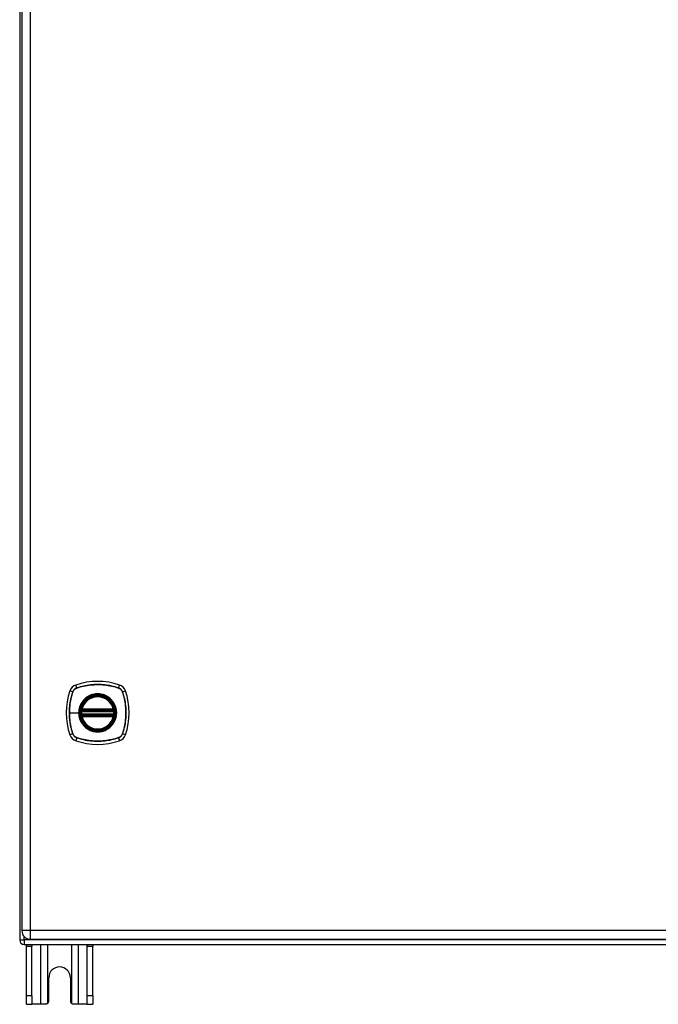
# Model space of a CAD drawing. Header units: inches. Extents: x 7 to 154, y 11 to 93.
# Tile 4 of 13: x 61 to 73, y 33 to 52. Entities that reach past the tile are written whole.
import ezdxf

# ---------------------------------------------------------------- set-up
doc = ezdxf.new("R2010")
doc.units = ezdxf.units.IN
doc.header["$MEASUREMENT"] = 0
doc.layers.add('Visible Edges(ANSI)', color=7, linetype='Continuous', lineweight=25)
doc.layers.add('Visible Tangent Edges(ANSI)', color=7, linetype='Continuous', lineweight=25)

msp = doc.modelspace()

# ---------------------------------------------------------------- linework, layer by layer
at = {"layer": 'Visible Edges(ANSI)'}
for p, q in [((61.446, 70.52), (61.446, 34.688)), ((61.487, 70.344), (61.487, 34.863)), ((62.614, 38.992), (63.208, 38.992)), ((63.208, 38.913), (62.614, 38.913)), ((62.618, 39.012), (63.204, 39.012)), ((63.204, 38.893), (62.618, 38.893)), ((61.53, 34.604), (85.362, 34.604)), ((61.571, 34.573), (61.571, 34.604)), ((61.648, 34.702), (85.244, 34.702)), ((61.676, 34.604), (61.676, 34.573)), ((62.716, 34.573), (62.716, 34.604)), ((62.821, 34.604), (62.821, 34.573)), ((61.571, 33.635), (61.571, 34.573)), ((61.676, 33.635), (61.676, 34.573)), ((62.716, 33.635), (62.716, 34.573)), ((62.821, 33.635), (62.821, 34.573)), ((61.993, 33.541), (61.993, 33.979)), ((62.399, 33.979), (62.399, 33.541)), ((61.571, 33.479), (61.571, 33.635)), ((61.571, 33.479), (61.676, 33.479)), ((61.676, 33.635), (61.676, 33.479)), ((61.84, 33.479), (61.676, 33.479)), ((61.931, 33.479), (61.84, 33.479)), ((62.552, 33.479), (62.461, 33.479)), ((62.716, 33.479), (62.552, 33.479)), ((62.716, 33.479), (62.716, 33.635)), ((62.716, 33.479), (62.821, 33.479)), ((62.821, 33.635), (62.821, 33.479))]:
    msp.add_line(p, q, dxfattribs=at)
at = {"layer": 'Visible Edges(ANSI)', "flags": 128}
for points in [[(62.602, 39.006), (62.602, 39.006), (62.602, 39.005), (62.602, 39.005), (62.602, 39.005), (62.602, 39.004), (62.602, 39.004), (62.602, 39.003), (62.602, 39.002), (62.602, 39.001), (62.602, 39.001), (62.601, 39), (62.601, 38.998), (62.601, 38.997), (62.601, 38.996), (62.601, 38.995), (62.601, 38.993), (62.6, 38.992), (62.6, 38.99), (62.6, 38.989), (62.6, 38.987), (62.6, 38.986), (62.6, 38.984), (62.599, 38.983), (62.599, 38.981)], [(62.599, 38.924), (62.599, 38.922), (62.6, 38.921), (62.6, 38.919), (62.6, 38.917), (62.6, 38.916), (62.6, 38.914), (62.6, 38.913), (62.601, 38.912), (62.601, 38.91), (62.601, 38.909), (62.601, 38.908), (62.601, 38.906), (62.601, 38.905), (62.602, 38.904), (62.602, 38.903), (62.602, 38.903), (62.602, 38.902), (62.602, 38.901), (62.602, 38.901), (62.602, 38.9), (62.602, 38.9), (62.602, 38.899), (62.602, 38.899), (62.602, 38.899)], [(63.223, 38.981), (63.222, 38.983), (63.222, 38.984), (63.222, 38.986), (63.222, 38.987), (63.222, 38.989), (63.222, 38.99), (63.221, 38.992), (63.221, 38.993), (63.221, 38.995), (63.221, 38.996), (63.221, 38.997), (63.221, 38.998), (63.22, 39), (63.22, 39.001), (63.22, 39.001), (63.22, 39.002), (63.22, 39.003), (63.22, 39.004), (63.22, 39.004), (63.22, 39.005), (63.219, 39.005), (63.219, 39.005), (63.219, 39.006), (63.219, 39.006)], [(63.219, 38.899), (63.219, 38.899), (63.219, 38.899), (63.219, 38.9), (63.22, 38.9), (63.22, 38.901), (63.22, 38.901), (63.22, 38.902), (63.22, 38.903), (63.22, 38.903), (63.22, 38.904), (63.22, 38.905), (63.221, 38.906), (63.221, 38.908), (63.221, 38.909), (63.221, 38.91), (63.221, 38.912), (63.221, 38.913), (63.222, 38.914), (63.222, 38.916), (63.222, 38.917), (63.222, 38.919), (63.222, 38.921), (63.222, 38.922), (63.223, 38.924)], [(61.975, 33.497), (61.973, 33.496), (61.972, 33.494), (61.97, 33.493), (61.969, 33.492), (61.967, 33.491), (61.965, 33.489), (61.964, 33.488), (61.962, 33.487), (61.96, 33.486), (61.958, 33.485), (61.956, 33.484), (61.954, 33.484), (61.952, 33.483), (61.95, 33.482), (61.948, 33.482), (61.947, 33.481), (61.945, 33.48), (61.943, 33.48), (61.941, 33.48), (61.939, 33.479), (61.937, 33.479), (61.935, 33.479), (61.933, 33.479), (61.931, 33.479)], [(62.461, 33.479), (62.459, 33.479), (62.457, 33.479), (62.455, 33.479), (62.453, 33.479), (62.451, 33.48), (62.449, 33.48), (62.447, 33.48), (62.445, 33.481), (62.443, 33.482), (62.441, 33.482), (62.439, 33.483), (62.438, 33.484), (62.436, 33.484), (62.434, 33.485), (62.432, 33.486), (62.43, 33.487), (62.428, 33.488), (62.427, 33.489), (62.425, 33.491), (62.423, 33.492), (62.422, 33.493), (62.42, 33.494), (62.419, 33.496), (62.417, 33.497)]]:
    msp.add_lwpolyline(points, dxfattribs=at)
at = {"layer": 'Visible Edges(ANSI)'}
for radius in [0.32, 0.315]:
    msp.add_circle((62.911, 38.952), radius, dxfattribs=at)
for centre, radius, start, end in [((62.556, 39.307), 0.177, 108.7722, 161.2278), ((62.911, 38.263), 1.28, 71.2278, 108.7722), ((63.266, 39.307), 0.177, 18.7722, 71.2278), ((63.6, 38.952), 1.28, 161.2278, 198.7722), ((62.911, 38.952), 0.313, 13.6344, 166.3656), ((62.222, 38.952), 1.28, 341.2278, 18.7722), ((62.911, 38.952), 0.313, 166.3656, 170.216), ((62.618, 39.023), 0.0118, 166.3656, 270), ((63.204, 39.023), 0.0118, 270, 13.6344), ((62.911, 38.952), 0.313, 9.784, 13.6344), ((62.911, 38.952), 0.313, 174.7499, 185.2501), ((62.614, 39.004), 0.0118, 170.216, 270), ((62.614, 38.901), 0.0118, 90, 189.784), ((62.911, 38.952), 0.313, 189.784, 193.6344), ((62.618, 38.881), 0.0118, 90, 193.6344), ((62.911, 38.952), 0.313, 193.6344, 346.3656), ((63.204, 38.881), 0.0118, 346.3656, 90), ((63.208, 39.004), 0.0118, 270, 9.784), ((63.208, 38.901), 0.0118, 350.216, 90), ((62.911, 38.952), 0.313, 346.3656, 350.216), ((62.911, 38.952), 0.313, 354.7499, 5.2501), ((62.556, 38.598), 0.177, 198.7722, 251.2278), ((63.266, 38.598), 0.177, 288.7722, 341.2278), ((62.911, 39.641), 1.28, 251.2278, 288.7722), ((61.648, 34.863), 0.161, 180, 270), ((61.53, 34.688), 0.084, 180, 270), ((62.196, 33.979), 0.203, 0, 180), ((61.931, 33.541), 0.062, 314.9335, 0), ((62.461, 33.541), 0.062, 180, 225.0665)]:
    msp.add_arc(centre, radius, start, end, dxfattribs=at)
at = {"layer": 'Visible Tangent Edges(ANSI)'}
for p, q in [((61.648, 34.863), (61.648, 70.344)), ((62.518, 39.42), (62.499, 39.475)), ((62.519, 39.418), (62.519, 39.418)), ((63.303, 39.418), (63.303, 39.418)), ((63.304, 39.42), (63.323, 39.475)), ((62.443, 39.346), (62.388, 39.364)), ((62.445, 39.344), (62.445, 39.345)), ((63.376, 39.345), (63.377, 39.344)), ((63.378, 39.346), (63.433, 39.364)), ((62.607, 39.026), (62.618, 39.023)), ((62.618, 39.012), (62.618, 39.023)), ((63.204, 39.023), (62.618, 39.023)), ((63.204, 39.023), (63.215, 39.026)), ((63.204, 39.023), (63.204, 39.012)), ((62.38, 38.952), (62.554, 38.952)), ((62.559, 38.952), (62.554, 38.952)), ((62.611, 38.98), (62.599, 38.981)), ((62.611, 38.925), (62.599, 38.924)), ((62.608, 39.005), (62.602, 39.006)), ((62.602, 38.899), (62.608, 38.9)), ((62.618, 38.881), (62.607, 38.879)), ((62.611, 38.98), (63.211, 38.98)), ((63.211, 38.925), (62.611, 38.925)), ((62.614, 38.992), (62.614, 39.002)), ((62.614, 38.903), (62.614, 38.913)), ((62.618, 39.002), (62.618, 39.012)), ((62.618, 39.002), (63.204, 39.002)), ((62.618, 38.893), (62.618, 38.903)), ((63.204, 38.903), (62.618, 38.903)), ((62.618, 38.881), (62.618, 38.893)), ((62.618, 38.881), (63.204, 38.881)), ((63.204, 39.012), (63.204, 39.002)), ((63.204, 38.903), (63.204, 38.893)), ((63.204, 38.893), (63.204, 38.881)), ((63.215, 38.879), (63.204, 38.881)), ((63.208, 39.002), (63.208, 38.992)), ((63.208, 38.913), (63.208, 38.903)), ((63.223, 38.981), (63.211, 38.98)), ((63.223, 38.924), (63.211, 38.925)), ((63.219, 39.006), (63.213, 39.005)), ((63.213, 38.9), (63.219, 38.899)), ((62.443, 38.559), (62.388, 38.541)), ((62.445, 38.56), (62.445, 38.56)), ((62.518, 38.485), (62.499, 38.43)), ((62.519, 38.487), (62.519, 38.487)), ((63.303, 38.487), (63.303, 38.487)), ((63.304, 38.485), (63.323, 38.43)), ((63.377, 38.56), (63.376, 38.56)), ((63.433, 38.541), (63.378, 38.559)), ((61.648, 34.863), (61.487, 34.863)), ((61.648, 34.702), (61.648, 34.863)), ((85.244, 34.863), (61.648, 34.863)), ((61.446, 34.688), (61.53, 34.688)), ((61.53, 34.688), (61.53, 34.754)), ((85.362, 34.688), (61.53, 34.688)), ((61.53, 34.688), (61.53, 34.604)), ((61.84, 34.604), (61.84, 33.479)), ((61.975, 33.497), (61.975, 34.604)), ((62.417, 34.604), (62.417, 33.497)), ((62.552, 33.479), (62.552, 34.604)), ((61.571, 34.573), (61.676, 34.573)), ((62.716, 34.573), (62.821, 34.573)), ((61.676, 33.635), (61.571, 33.635)), ((62.821, 33.635), (62.716, 33.635))]:
    msp.add_line(p, q, dxfattribs=at)
at = {"layer": 'Visible Tangent Edges(ANSI)', "flags": 128}
for points in [[(62.518, 39.42), (62.514, 39.419), (62.509, 39.417), (62.505, 39.415), (62.501, 39.413), (62.497, 39.411), (62.493, 39.408), (62.489, 39.406), (62.486, 39.403), (62.482, 39.401), (62.478, 39.398), (62.475, 39.395), (62.472, 39.392), (62.469, 39.388), (62.466, 39.385), (62.463, 39.381), (62.46, 39.378), (62.457, 39.374), (62.455, 39.37), (62.453, 39.366), (62.45, 39.362), (62.448, 39.358), (62.447, 39.354), (62.445, 39.35), (62.443, 39.346)], [(62.445, 39.345), (62.447, 39.349), (62.449, 39.353), (62.45, 39.357), (62.452, 39.361), (62.455, 39.365), (62.457, 39.369), (62.459, 39.373), (62.462, 39.376), (62.465, 39.38), (62.467, 39.383), (62.47, 39.387), (62.474, 39.39), (62.477, 39.393), (62.48, 39.396), (62.484, 39.399), (62.487, 39.401), (62.491, 39.404), (62.494, 39.406), (62.498, 39.409), (62.502, 39.411), (62.506, 39.413), (62.51, 39.415), (62.514, 39.416), (62.519, 39.418)], [(63.304, 39.42), (63.272, 39.43), (63.24, 39.44), (63.208, 39.448), (63.175, 39.456), (63.143, 39.463), (63.11, 39.468), (63.077, 39.473), (63.043, 39.477), (63.01, 39.481), (62.977, 39.483), (62.943, 39.484), (62.91, 39.485), (62.877, 39.484), (62.844, 39.483), (62.81, 39.48), (62.777, 39.477), (62.744, 39.473), (62.711, 39.468), (62.679, 39.462), (62.646, 39.456), (62.614, 39.448), (62.581, 39.44), (62.549, 39.43), (62.518, 39.42)], [(62.519, 39.418), (62.55, 39.428), (62.582, 39.438), (62.614, 39.446), (62.647, 39.454), (62.679, 39.461), (62.712, 39.467), (62.745, 39.472), (62.778, 39.476), (62.811, 39.479), (62.844, 39.481), (62.877, 39.483), (62.91, 39.483), (62.943, 39.483), (62.977, 39.482), (63.01, 39.479), (63.043, 39.476), (63.076, 39.472), (63.109, 39.467), (63.142, 39.461), (63.175, 39.454), (63.207, 39.446), (63.239, 39.438), (63.271, 39.428), (63.303, 39.418)], [(63.303, 39.418), (63.308, 39.416), (63.312, 39.415), (63.316, 39.413), (63.32, 39.411), (63.324, 39.409), (63.327, 39.406), (63.331, 39.404), (63.335, 39.401), (63.338, 39.399), (63.342, 39.396), (63.345, 39.393), (63.348, 39.39), (63.351, 39.387), (63.354, 39.383), (63.357, 39.38), (63.36, 39.376), (63.362, 39.373), (63.365, 39.369), (63.367, 39.365), (63.369, 39.361), (63.371, 39.357), (63.373, 39.353), (63.375, 39.349), (63.376, 39.345)], [(63.378, 39.346), (63.377, 39.35), (63.375, 39.354), (63.373, 39.358), (63.371, 39.362), (63.369, 39.366), (63.367, 39.37), (63.364, 39.374), (63.362, 39.378), (63.359, 39.381), (63.356, 39.385), (63.353, 39.388), (63.35, 39.392), (63.347, 39.395), (63.343, 39.398), (63.34, 39.401), (63.336, 39.403), (63.332, 39.406), (63.329, 39.408), (63.325, 39.411), (63.321, 39.413), (63.317, 39.415), (63.313, 39.417), (63.308, 39.419), (63.304, 39.42)], [(62.443, 39.346), (62.433, 39.314), (62.424, 39.282), (62.415, 39.25), (62.408, 39.217), (62.401, 39.184), (62.395, 39.151), (62.39, 39.118), (62.386, 39.085), (62.383, 39.052), (62.381, 39.019), (62.379, 38.985), (62.379, 38.952), (62.379, 38.919), (62.381, 38.885), (62.383, 38.852), (62.386, 38.819), (62.39, 38.786), (62.395, 38.753), (62.401, 38.72), (62.408, 38.687), (62.415, 38.655), (62.424, 38.623), (62.433, 38.591), (62.443, 38.559)], [(62.38, 38.952), (62.38, 38.969), (62.381, 38.986), (62.381, 39.002), (62.382, 39.019), (62.383, 39.035), (62.384, 39.052), (62.386, 39.069), (62.387, 39.085), (62.389, 39.102), (62.391, 39.118), (62.394, 39.135), (62.397, 39.151), (62.399, 39.168), (62.402, 39.184), (62.406, 39.2), (62.409, 39.217), (62.413, 39.233), (62.417, 39.249), (62.421, 39.265), (62.426, 39.281), (62.43, 39.297), (62.435, 39.313), (62.44, 39.329), (62.445, 39.344)], [(62.559, 38.952), (62.571, 39.044), (62.606, 39.129), (62.662, 39.202), (62.735, 39.258), (62.82, 39.293), (62.911, 39.305), (63.002, 39.293), (63.087, 39.257), (63.16, 39.201), (63.216, 39.129), (63.251, 39.043), (63.263, 38.952), (63.251, 38.861), (63.216, 38.776), (63.16, 38.703), (63.087, 38.647), (63.002, 38.612), (62.911, 38.6), (62.819, 38.612), (62.734, 38.648), (62.662, 38.703), (62.606, 38.776), (62.571, 38.861), (62.559, 38.952)], [(62.683, 39.227), (62.681, 39.225), (62.679, 39.223), (62.677, 39.222), (62.675, 39.22), (62.673, 39.218), (62.671, 39.216), (62.669, 39.214), (62.667, 39.212), (62.665, 39.21), (62.663, 39.209), (62.661, 39.207), (62.659, 39.205), (62.657, 39.203), (62.655, 39.201), (62.653, 39.199), (62.651, 39.197), (62.649, 39.195), (62.647, 39.193), (62.645, 39.191), (62.644, 39.188), (62.642, 39.186), (62.64, 39.184), (62.638, 39.182), (62.636, 39.18)], [(63.138, 39.227), (63.122, 39.24), (63.105, 39.251), (63.088, 39.262), (63.07, 39.272), (63.051, 39.28), (63.032, 39.288), (63.012, 39.295), (62.992, 39.3), (62.972, 39.304), (62.952, 39.307), (62.932, 39.309), (62.911, 39.309), (62.89, 39.309), (62.87, 39.307), (62.849, 39.304), (62.829, 39.3), (62.809, 39.294), (62.79, 39.288), (62.771, 39.28), (62.752, 39.272), (62.734, 39.262), (62.716, 39.251), (62.699, 39.24), (62.683, 39.227)], [(63.186, 39.18), (63.184, 39.182), (63.182, 39.184), (63.18, 39.186), (63.178, 39.188), (63.176, 39.191), (63.175, 39.193), (63.173, 39.195), (63.171, 39.197), (63.169, 39.199), (63.167, 39.201), (63.165, 39.203), (63.163, 39.205), (63.161, 39.207), (63.159, 39.209), (63.157, 39.21), (63.155, 39.212), (63.153, 39.214), (63.151, 39.216), (63.149, 39.218), (63.147, 39.22), (63.145, 39.222), (63.143, 39.223), (63.141, 39.225), (63.138, 39.227)], [(63.377, 39.344), (63.387, 39.313), (63.396, 39.281), (63.405, 39.249), (63.413, 39.217), (63.419, 39.184), (63.425, 39.152), (63.43, 39.119), (63.434, 39.086), (63.438, 39.053), (63.44, 39.02), (63.441, 38.986), (63.442, 38.953), (63.441, 38.92), (63.44, 38.887), (63.438, 38.853), (63.435, 38.82), (63.43, 38.787), (63.425, 38.754), (63.419, 38.721), (63.413, 38.689), (63.405, 38.656), (63.396, 38.624), (63.387, 38.592), (63.377, 38.56)], [(63.378, 38.559), (63.389, 38.591), (63.398, 38.623), (63.407, 38.655), (63.414, 38.688), (63.421, 38.721), (63.427, 38.754), (63.432, 38.787), (63.436, 38.82), (63.439, 38.853), (63.441, 38.887), (63.443, 38.92), (63.443, 38.953), (63.443, 38.986), (63.441, 39.02), (63.439, 39.053), (63.436, 39.086), (63.432, 39.119), (63.427, 39.152), (63.421, 39.185), (63.414, 39.217), (63.407, 39.25), (63.398, 39.282), (63.389, 39.314), (63.378, 39.346)], [(62.636, 39.18), (62.63, 39.172), (62.624, 39.164), (62.618, 39.155), (62.612, 39.147), (62.606, 39.138), (62.601, 39.129), (62.596, 39.12), (62.591, 39.111), (62.587, 39.102), (62.583, 39.093), (62.579, 39.083), (62.575, 39.073), (62.572, 39.064), (62.569, 39.054), (62.566, 39.044), (62.564, 39.034), (62.561, 39.024), (62.559, 39.014), (62.558, 39.004), (62.556, 38.993), (62.555, 38.983), (62.555, 38.973), (62.554, 38.963), (62.554, 38.952)], [(62.607, 39.026), (62.607, 39.025), (62.606, 39.024), (62.606, 39.023), (62.606, 39.022), (62.606, 39.022), (62.606, 39.021), (62.606, 39.02), (62.606, 39.019), (62.606, 39.018), (62.606, 39.017), (62.606, 39.016), (62.606, 39.015), (62.606, 39.014), (62.606, 39.013), (62.606, 39.012), (62.606, 39.011), (62.606, 39.01), (62.607, 39.009), (62.607, 39.009), (62.607, 39.008), (62.607, 39.007), (62.608, 39.006), (62.608, 39.005), (62.608, 39.005)], [(63.186, 38.725), (63.198, 38.741), (63.21, 38.758), (63.221, 38.775), (63.23, 38.794), (63.239, 38.812), (63.247, 38.832), (63.253, 38.851), (63.258, 38.871), (63.262, 38.891), (63.265, 38.911), (63.267, 38.932), (63.268, 38.953), (63.267, 38.973), (63.265, 38.994), (63.262, 39.014), (63.258, 39.034), (63.253, 39.054), (63.246, 39.074), (63.239, 39.093), (63.23, 39.112), (63.221, 39.13), (63.21, 39.147), (63.198, 39.164), (63.186, 39.18)], [(63.213, 39.005), (63.214, 39.005), (63.214, 39.006), (63.215, 39.007), (63.215, 39.008), (63.215, 39.009), (63.215, 39.009), (63.216, 39.01), (63.216, 39.011), (63.216, 39.012), (63.216, 39.013), (63.216, 39.014), (63.216, 39.015), (63.216, 39.016), (63.216, 39.017), (63.216, 39.018), (63.216, 39.019), (63.216, 39.02), (63.216, 39.021), (63.216, 39.022), (63.216, 39.022), (63.216, 39.023), (63.215, 39.024), (63.215, 39.025), (63.215, 39.026)], [(62.445, 38.56), (62.44, 38.576), (62.435, 38.592), (62.43, 38.608), (62.426, 38.624), (62.421, 38.64), (62.417, 38.656), (62.413, 38.672), (62.409, 38.688), (62.406, 38.705), (62.402, 38.721), (62.399, 38.737), (62.397, 38.754), (62.394, 38.77), (62.392, 38.787), (62.389, 38.803), (62.387, 38.82), (62.386, 38.836), (62.384, 38.853), (62.383, 38.869), (62.382, 38.886), (62.381, 38.903), (62.381, 38.919), (62.38, 38.936), (62.38, 38.952)], [(62.554, 38.952), (62.554, 38.942), (62.555, 38.932), (62.555, 38.922), (62.556, 38.911), (62.558, 38.901), (62.559, 38.891), (62.561, 38.881), (62.564, 38.871), (62.566, 38.861), (62.569, 38.851), (62.572, 38.841), (62.575, 38.831), (62.579, 38.822), (62.583, 38.812), (62.587, 38.803), (62.591, 38.794), (62.596, 38.784), (62.601, 38.775), (62.606, 38.767), (62.612, 38.758), (62.618, 38.749), (62.624, 38.741), (62.63, 38.733), (62.636, 38.725)], [(62.608, 38.9), (62.608, 38.9), (62.608, 38.899), (62.607, 38.898), (62.607, 38.897), (62.607, 38.896), (62.607, 38.895), (62.606, 38.895), (62.606, 38.894), (62.606, 38.893), (62.606, 38.892), (62.606, 38.891), (62.606, 38.89), (62.606, 38.889), (62.606, 38.888), (62.606, 38.887), (62.606, 38.886), (62.606, 38.885), (62.606, 38.884), (62.606, 38.883), (62.606, 38.882), (62.606, 38.881), (62.606, 38.881), (62.607, 38.88), (62.607, 38.879)], [(62.608, 39.005), (62.609, 39.004), (62.609, 39.004), (62.609, 39.004), (62.609, 39.004), (62.609, 39.004), (62.61, 39.004), (62.61, 39.004), (62.61, 39.003), (62.61, 39.003), (62.611, 39.003), (62.611, 39.003), (62.611, 39.003), (62.611, 39.003), (62.612, 39.003), (62.612, 39.003), (62.612, 39.002), (62.612, 39.002), (62.613, 39.002), (62.613, 39.002), (62.613, 39.002), (62.613, 39.002), (62.614, 39.002), (62.614, 39.002), (62.614, 39.002)], [(62.614, 38.903), (62.614, 38.903), (62.614, 38.903), (62.613, 38.903), (62.613, 38.903), (62.613, 38.903), (62.613, 38.903), (62.612, 38.903), (62.612, 38.902), (62.612, 38.902), (62.612, 38.902), (62.611, 38.902), (62.611, 38.902), (62.611, 38.902), (62.611, 38.902), (62.61, 38.902), (62.61, 38.901), (62.61, 38.901), (62.61, 38.901), (62.609, 38.901), (62.609, 38.901), (62.609, 38.901), (62.609, 38.901), (62.609, 38.9), (62.608, 38.9)], [(62.611, 38.98), (62.611, 38.981), (62.611, 38.982), (62.611, 38.982), (62.612, 38.983), (62.612, 38.984), (62.612, 38.985), (62.612, 38.985), (62.612, 38.986), (62.612, 38.987), (62.613, 38.987), (62.613, 38.988), (62.613, 38.988), (62.613, 38.989), (62.613, 38.989), (62.613, 38.99), (62.614, 38.99), (62.614, 38.991), (62.614, 38.991), (62.614, 38.991), (62.614, 38.991), (62.614, 38.992), (62.614, 38.992), (62.614, 38.992), (62.614, 38.992)], [(62.614, 38.913), (62.614, 38.913), (62.614, 38.913), (62.614, 38.913), (62.614, 38.913), (62.614, 38.914), (62.614, 38.914), (62.614, 38.914), (62.614, 38.915), (62.613, 38.915), (62.613, 38.916), (62.613, 38.916), (62.613, 38.917), (62.613, 38.917), (62.613, 38.918), (62.612, 38.918), (62.612, 38.919), (62.612, 38.92), (62.612, 38.92), (62.612, 38.921), (62.612, 38.922), (62.611, 38.923), (62.611, 38.923), (62.611, 38.924), (62.611, 38.925)], [(62.614, 39.002), (62.614, 39.002), (62.614, 39.002), (62.615, 39.002), (62.615, 39.002), (62.615, 39.002), (62.615, 39.002), (62.615, 39.002), (62.615, 39.002), (62.616, 39.002), (62.616, 39.002), (62.616, 39.002), (62.616, 39.002), (62.616, 39.002), (62.617, 39.002), (62.617, 39.002), (62.617, 39.002), (62.617, 39.002), (62.617, 39.002), (62.617, 39.002), (62.618, 39.002), (62.618, 39.002), (62.618, 39.002), (62.618, 39.002), (62.618, 39.002)], [(62.618, 38.903), (62.618, 38.903), (62.618, 38.903), (62.618, 38.903), (62.618, 38.903), (62.617, 38.903), (62.617, 38.903), (62.617, 38.903), (62.617, 38.903), (62.617, 38.903), (62.617, 38.903), (62.616, 38.903), (62.616, 38.903), (62.616, 38.903), (62.616, 38.903), (62.616, 38.903), (62.615, 38.903), (62.615, 38.903), (62.615, 38.903), (62.615, 38.903), (62.615, 38.903), (62.615, 38.903), (62.614, 38.903), (62.614, 38.903), (62.614, 38.903)], [(63.204, 39.002), (63.204, 39.002), (63.204, 39.002), (63.204, 39.002), (63.204, 39.002), (63.204, 39.002), (63.205, 39.002), (63.205, 39.002), (63.205, 39.002), (63.205, 39.002), (63.205, 39.002), (63.205, 39.002), (63.206, 39.002), (63.206, 39.002), (63.206, 39.002), (63.206, 39.002), (63.206, 39.002), (63.207, 39.002), (63.207, 39.002), (63.207, 39.002), (63.207, 39.002), (63.207, 39.002), (63.207, 39.002), (63.208, 39.002), (63.208, 39.002)], [(63.208, 38.903), (63.208, 38.903), (63.207, 38.903), (63.207, 38.903), (63.207, 38.903), (63.207, 38.903), (63.207, 38.903), (63.207, 38.903), (63.206, 38.903), (63.206, 38.903), (63.206, 38.903), (63.206, 38.903), (63.206, 38.903), (63.205, 38.903), (63.205, 38.903), (63.205, 38.903), (63.205, 38.903), (63.205, 38.903), (63.205, 38.903), (63.204, 38.903), (63.204, 38.903), (63.204, 38.903), (63.204, 38.903), (63.204, 38.903), (63.204, 38.903)], [(63.208, 39.002), (63.208, 39.002), (63.208, 39.002), (63.209, 39.002), (63.209, 39.002), (63.209, 39.002), (63.209, 39.002), (63.21, 39.002), (63.21, 39.002), (63.21, 39.003), (63.21, 39.003), (63.211, 39.003), (63.211, 39.003), (63.211, 39.003), (63.211, 39.003), (63.212, 39.003), (63.212, 39.003), (63.212, 39.004), (63.212, 39.004), (63.212, 39.004), (63.213, 39.004), (63.213, 39.004), (63.213, 39.004), (63.213, 39.004), (63.213, 39.005)], [(63.208, 38.992), (63.208, 38.992), (63.208, 38.992), (63.208, 38.992), (63.208, 38.991), (63.208, 38.991), (63.208, 38.991), (63.208, 38.991), (63.208, 38.99), (63.208, 38.99), (63.209, 38.989), (63.209, 38.989), (63.209, 38.988), (63.209, 38.988), (63.209, 38.987), (63.209, 38.987), (63.21, 38.986), (63.21, 38.985), (63.21, 38.985), (63.21, 38.984), (63.21, 38.983), (63.21, 38.982), (63.211, 38.982), (63.211, 38.981), (63.211, 38.98)], [(63.211, 38.925), (63.211, 38.924), (63.211, 38.923), (63.21, 38.923), (63.21, 38.922), (63.21, 38.921), (63.21, 38.92), (63.21, 38.92), (63.21, 38.919), (63.209, 38.918), (63.209, 38.918), (63.209, 38.917), (63.209, 38.917), (63.209, 38.916), (63.209, 38.916), (63.208, 38.915), (63.208, 38.915), (63.208, 38.914), (63.208, 38.914), (63.208, 38.914), (63.208, 38.913), (63.208, 38.913), (63.208, 38.913), (63.208, 38.913), (63.208, 38.913)], [(63.213, 38.9), (63.213, 38.9), (63.213, 38.901), (63.213, 38.901), (63.213, 38.901), (63.212, 38.901), (63.212, 38.901), (63.212, 38.901), (63.212, 38.901), (63.212, 38.902), (63.211, 38.902), (63.211, 38.902), (63.211, 38.902), (63.211, 38.902), (63.21, 38.902), (63.21, 38.902), (63.21, 38.902), (63.21, 38.903), (63.209, 38.903), (63.209, 38.903), (63.209, 38.903), (63.209, 38.903), (63.208, 38.903), (63.208, 38.903), (63.208, 38.903)], [(63.215, 38.879), (63.215, 38.88), (63.215, 38.881), (63.216, 38.881), (63.216, 38.882), (63.216, 38.883), (63.216, 38.884), (63.216, 38.885), (63.216, 38.886), (63.216, 38.887), (63.216, 38.888), (63.216, 38.889), (63.216, 38.89), (63.216, 38.891), (63.216, 38.892), (63.216, 38.893), (63.216, 38.894), (63.216, 38.895), (63.215, 38.895), (63.215, 38.896), (63.215, 38.897), (63.215, 38.898), (63.214, 38.899), (63.214, 38.9), (63.213, 38.9)], [(62.636, 38.725), (62.638, 38.723), (62.64, 38.721), (62.642, 38.719), (62.644, 38.716), (62.645, 38.714), (62.647, 38.712), (62.649, 38.71), (62.651, 38.708), (62.653, 38.706), (62.655, 38.704), (62.657, 38.702), (62.659, 38.7), (62.661, 38.698), (62.663, 38.696), (62.665, 38.694), (62.667, 38.693), (62.669, 38.691), (62.671, 38.689), (62.673, 38.687), (62.675, 38.685), (62.677, 38.683), (62.679, 38.681), (62.681, 38.68), (62.683, 38.678)], [(62.683, 38.678), (62.699, 38.665), (62.716, 38.654), (62.734, 38.643), (62.752, 38.633), (62.771, 38.624), (62.79, 38.617), (62.809, 38.61), (62.829, 38.605), (62.849, 38.601), (62.87, 38.598), (62.89, 38.596), (62.911, 38.596), (62.932, 38.596), (62.952, 38.598), (62.973, 38.601), (62.993, 38.605), (63.013, 38.61), (63.032, 38.617), (63.051, 38.624), (63.07, 38.633), (63.088, 38.643), (63.106, 38.654), (63.122, 38.665), (63.138, 38.678)], [(63.138, 38.678), (63.141, 38.68), (63.143, 38.681), (63.145, 38.683), (63.147, 38.685), (63.149, 38.687), (63.151, 38.689), (63.153, 38.691), (63.155, 38.693), (63.157, 38.694), (63.159, 38.696), (63.161, 38.698), (63.163, 38.7), (63.165, 38.702), (63.167, 38.704), (63.169, 38.706), (63.171, 38.708), (63.173, 38.71), (63.175, 38.712), (63.176, 38.714), (63.178, 38.716), (63.18, 38.719), (63.182, 38.721), (63.184, 38.723), (63.186, 38.725)], [(62.443, 38.559), (62.445, 38.555), (62.447, 38.551), (62.448, 38.547), (62.45, 38.543), (62.453, 38.539), (62.455, 38.535), (62.457, 38.531), (62.46, 38.527), (62.463, 38.524), (62.466, 38.52), (62.469, 38.517), (62.472, 38.513), (62.475, 38.51), (62.478, 38.507), (62.482, 38.504), (62.486, 38.502), (62.489, 38.499), (62.493, 38.496), (62.497, 38.494), (62.501, 38.492), (62.505, 38.49), (62.509, 38.488), (62.514, 38.486), (62.518, 38.485)], [(62.519, 38.487), (62.514, 38.488), (62.51, 38.49), (62.506, 38.492), (62.502, 38.494), (62.498, 38.496), (62.494, 38.498), (62.491, 38.501), (62.487, 38.503), (62.484, 38.506), (62.48, 38.509), (62.477, 38.512), (62.474, 38.515), (62.47, 38.518), (62.467, 38.522), (62.465, 38.525), (62.462, 38.529), (62.459, 38.532), (62.457, 38.536), (62.455, 38.54), (62.452, 38.544), (62.45, 38.548), (62.449, 38.552), (62.447, 38.556), (62.445, 38.56)], [(62.518, 38.485), (62.55, 38.475), (62.582, 38.465), (62.614, 38.457), (62.646, 38.449), (62.679, 38.442), (62.712, 38.436), (62.745, 38.432), (62.778, 38.427), (62.812, 38.424), (62.845, 38.422), (62.878, 38.421), (62.912, 38.42), (62.945, 38.421), (62.978, 38.422), (63.011, 38.424), (63.045, 38.428), (63.078, 38.432), (63.111, 38.437), (63.143, 38.442), (63.176, 38.449), (63.208, 38.457), (63.24, 38.465), (63.272, 38.475), (63.304, 38.485)], [(63.303, 38.487), (63.271, 38.476), (63.24, 38.467), (63.208, 38.459), (63.175, 38.451), (63.143, 38.444), (63.11, 38.438), (63.077, 38.433), (63.044, 38.429), (63.011, 38.426), (62.978, 38.423), (62.945, 38.422), (62.912, 38.422), (62.878, 38.422), (62.845, 38.423), (62.812, 38.426), (62.779, 38.429), (62.746, 38.433), (62.713, 38.438), (62.68, 38.444), (62.647, 38.451), (62.615, 38.458), (62.582, 38.467), (62.551, 38.476), (62.519, 38.487)], [(63.376, 38.56), (63.375, 38.556), (63.373, 38.552), (63.371, 38.548), (63.369, 38.544), (63.367, 38.54), (63.365, 38.536), (63.362, 38.532), (63.36, 38.529), (63.357, 38.525), (63.354, 38.522), (63.351, 38.518), (63.348, 38.515), (63.345, 38.512), (63.342, 38.509), (63.338, 38.506), (63.335, 38.503), (63.331, 38.501), (63.327, 38.498), (63.324, 38.496), (63.32, 38.494), (63.316, 38.492), (63.312, 38.49), (63.308, 38.488), (63.303, 38.487)], [(63.304, 38.485), (63.308, 38.486), (63.313, 38.488), (63.317, 38.49), (63.321, 38.492), (63.325, 38.494), (63.329, 38.496), (63.332, 38.499), (63.336, 38.502), (63.34, 38.504), (63.343, 38.507), (63.347, 38.51), (63.35, 38.513), (63.353, 38.517), (63.356, 38.52), (63.359, 38.524), (63.362, 38.527), (63.364, 38.531), (63.367, 38.535), (63.369, 38.539), (63.371, 38.543), (63.373, 38.547), (63.375, 38.551), (63.377, 38.555), (63.378, 38.559)]]:
    msp.add_lwpolyline(points, dxfattribs=at)
at = {"layer": 'Visible Tangent Edges(ANSI)'}
for radius in [0.346, 0.342, 0.325, 0.324]:
    msp.add_circle((62.911, 38.952), radius, dxfattribs=at)
for start, end in [(13.6344, 166.3656), (174.7499, 185.2501), (193.6344, 346.3656), (354.7499, 5.2501)]:
    msp.add_arc((62.911, 38.952), 0.301, start, end, dxfattribs=at)
for centre, major_axis, ratio, start_param, end_param in [((62.519, 39.415), (0.00312, -0.00933), 0.002893, 4.189559, 4.430205), ((63.302, 39.415), (-0.00312, -0.00933), 0.002893, 1.85298, 2.093627), ((62.448, 39.344), (0.00933, -0.00312), 0.002893, 1.85298, 2.093627), ((63.374, 39.344), (-0.00933, -0.00312), 0.002893, 4.189559, 4.430205), ((62.603, 39.006), (0.00773, 0.00893), 0.431674, 4.96723, 6.283185), ((62.603, 38.899), (0.00773, -0.00893), 0.431674, 0, 1.315955), ((62.614, 39), (0.0021, 0.0116), 0.025638, 0, 1.426581), ((62.614, 38.905), (0.0021, -0.0116), 0.025638, 4.856604, 6.283185), ((63.208, 39), (-0.0021, 0.0116), 0.025638, 4.856604, 6.283185), ((63.208, 38.905), (-0.0021, -0.0116), 0.025638, 0, 1.426581), ((63.219, 39.006), (-0.00773, 0.00893), 0.431674, 0, 1.315955), ((63.219, 38.899), (-0.00773, -0.00893), 0.431674, 4.96723, 6.283185), ((62.448, 38.561), (0.00933, 0.00312), 0.002893, 4.189559, 4.430205), ((62.519, 38.49), (0.00312, 0.00933), 0.002893, 1.85298, 2.093627), ((63.302, 38.49), (0.00312, -0.00933), 0.002893, 1.047966, 1.288612), ((63.374, 38.561), (-0.00933, 0.00312), 0.002893, 1.85298, 2.093627)]:
    msp.add_ellipse(centre, major_axis=major_axis, ratio=ratio, start_param=start_param, end_param=end_param, dxfattribs=at)

doc.saveas('drawing.dxf')
